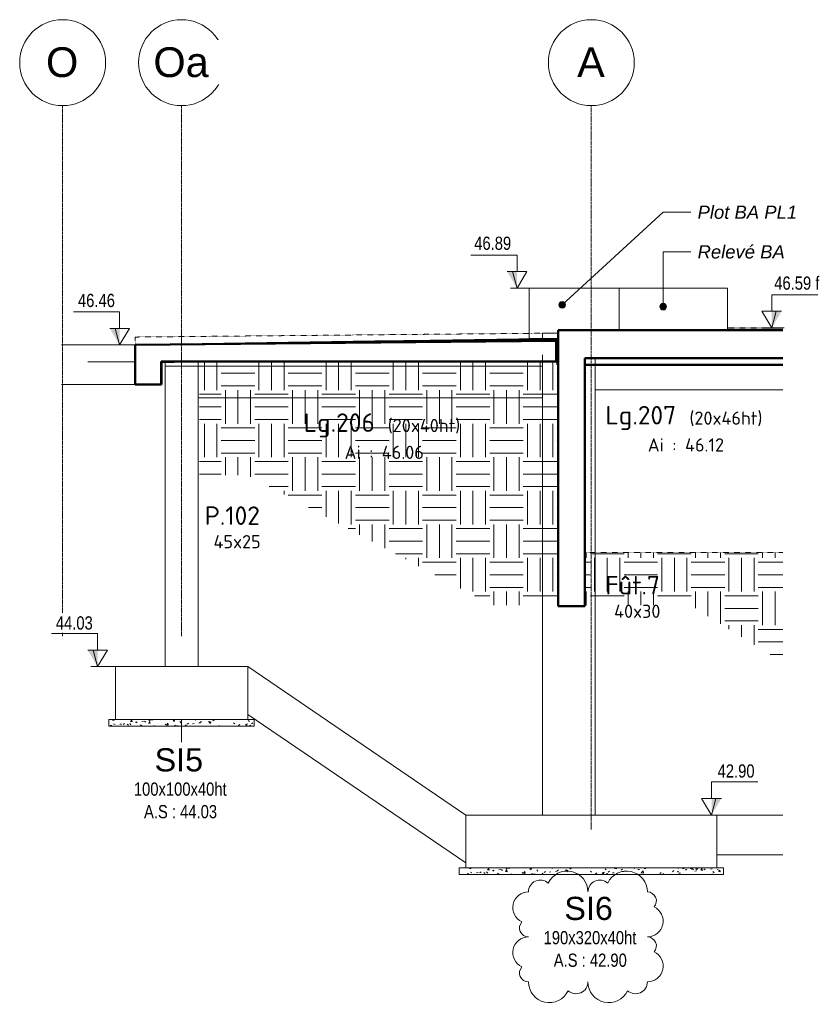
# Model space of a CAD drawing. Header units: millimetres. Extents: x 3690 to 285311, y -2348 to 78336.
# Tile 43 of 46: x 205978 to 212021, y 41473 to 48921. Entities that reach past the tile are written whole.
import ezdxf

# ---------------------------------------------------------------- set-up
doc = ezdxf.new("R2010")
doc.units = ezdxf.units.MM
doc.linetypes.add('Ligne de quadrillage', pattern=[22.225, 12.7, -3.175, 3.175, -3.175])
doc.linetypes.add('tiret perso', pattern=[2.6, 1.3, -1.3])
for name, color, linetype, lineweight in [('A-DETL', 90, 'Continuous', 5), ('A-DETL-GENF', 92, 'Continuous', 5), ('A-DETL-THIN', 151, 'Continuous', 5), ('A-DETL-WIDE', 214, 'Continuous', 50), ('A-FLOR', 192, 'Continuous', 5), ('A-FLOR-MCUT', 51, 'Continuous', 50), ('A-FLOR-OTLN', 51, 'Continuous', 5), ('A-WALL', 113, 'Continuous', 9), ('G-ANNO-DIMS', 111, 'Continuous', 9), ('G-ANNO-REVC', 71, 'Continuous', 9), ('G-ANNO-TEXT', 231, 'Continuous', 9), ('S-BEAM', 12, 'Continuous', 5), ('S-BEAM-IDEN', 2, 'Continuous', 9), ('S-COLS', 52, 'Continuous', 5), ('S-COLS-IDEN', 171, 'Continuous', 9), ('S-FNDN', 32, 'Continuous', 9), ('S-FNDN-IDEN', 2, 'Continuous', 9), ('S-GRID', 1, 'Continuous', 9), ('S-GRID-IDEN', 1, 'Continuous', 9)]:
    doc.layers.add(name, color=color, linetype=linetype, lineweight=lineweight)
doc.styles.add('Arial_5', font='arial.ttf', dxfattribs={"height": 225})
doc.styles.add('Arial_6', font='arial.ttf', dxfattribs={"width": 0.8, "height": 100})
doc.styles.add('Arial_7', font='arial.ttf', dxfattribs={"height": 175})
doc.styles.add('Arial_I_1', font='ariali.ttf', dxfattribs={"height": 100})
doc.styles.add('ISOCPEUR', font='isocpeur.ttf', dxfattribs={"height": 100})
doc.styles.add('ISOCPEUR_B', font='txt', dxfattribs={"height": 140})
pattern_1 = [(0, (209534.3, 33958.4), (254, 254), [254, -254]), (0, (209534.3, 34053.65), (254, 254), [254, -254]), (0, (209534.3, 34148.9), (254, 254), [254, -254]), (90, (209566.05, 34180.65), (-254, 254), [254, -254]), (90, (209661.3, 34180.65), (-254, 254), [254, -254]), (90, (209756.55, 34180.65), (-254, 254), [254, -254])]

# ---------------------------------------------------------------- blocks, each defined once
blk = doc.blocks.new('Quadrillage - M_Extrémité de la ligne de quadrillage - Cercle-11575-103 variante')
at = {"layer": 'S-GRID-IDEN'}
blk.add_circle((-15938.1, 48595.5), 325, dxfattribs=at)
blk = doc.blocks.new('Cotes d_élévation - M_Cote d_élévation - Extérieur rempli-1422902-103 variante')
at = {"layer": 'G-ANNO-DIMS'}
blk.add_hatch(color=256, dxfattribs=at).paths.add_polyline_path([(-15673.6, 44027.1), (-15673.6, 44152.1), (-15748.6, 44152.1)])
for p, q in [((-15673.6, 44277.1), (-16023.6, 44277.1)), ((-15673.6, 44152.1), (-15673.6, 44277.1)), ((-15748.6, 44152.1), (-15673.6, 44152.1)), ((-15707, 44152.1), (-15673.6, 44027.1)), ((-15673.6, 44027.1), (-15598.6, 44152.1)), ((-15673.6, 44152.1), (-15598.6, 44152.1)), ((-15623.6, 44027.1), (-15723.6, 44027.1))]:
    blk.add_line(p, q, dxfattribs=at)
blk = doc.blocks.new('Family - ___-3268966-103 variante')
at = {"layer": 'G-ANNO-REVC'}
for centre, radius, start, end in [((-12121.1, 42322.9), 157.5, 0, 154.79123), ((-11671.1, 42322.9), 157.5, 0, 154.79123), ((-12323.6, 42322.9), 90, 48.18969, 180), ((-11873.6, 42322.9), 90, 48.18969, 180), ((-12413.6, 42203.9), 119, 90, 244.79123), ((-11513.6, 42254.9), 68, 318.18969, 90), ((-11513.6, 42101.9), 119, 270, 64.79123), ((-12413.6, 42050.9), 68, 138.18969, 270), ((-12413.6, 41863.9), 119, 90, 244.79123), ((-11513.6, 41914.9), 68, 318.18969, 90), ((-11513.6, 41761.9), 119, 270, 64.79123), ((-12413.6, 41710.9), 68, 138.18969, 270), ((-12256.1, 41642.9), 157.5, 180, 334.79123), ((-12053.6, 41642.9), 90, 228.18969, 0), ((-11806.1, 41642.9), 157.5, 180, 334.79123), ((-11603.6, 41642.9), 90, 228.18969, 0)]:
    blk.add_arc(centre, radius, start, end, dxfattribs=at)

msp = doc.modelspace()

# ---------------------------------------------------------------- hatches: boundary and pattern name
at = {"layer": 'A-DETL-GENF'}
h = msp.add_hatch(dxfattribs=at)
h.set_pattern_fill('FP_65', color=9, style=0, pattern_type=2)
h.set_pattern_definition(pattern_1)
h.paths.add_polyline_path([(210036.61, 44493.3), (210043.24, 44493.3), (210043.24, 46385.4), (210036.61, 46385.4), (210036.61, 46335.4), (207338.24, 46335.4), (207338.24, 45476.6), (207699.53, 45476.6), (209549.53, 44493.3)])
h = msp.add_hatch(dxfattribs=at)
h.set_pattern_fill('FP_65', color=253, style=0, pattern_type=2)
h.set_pattern_definition(pattern_1)
h.paths.add_polyline_path([(211751.85, 44058.63), (211751.85, 44890), (210263.24, 44890), (210263.24, 44493.3), (211050.77, 44493.3)])
h = msp.add_hatch(dxfattribs=at)
h.set_pattern_fill('FP_64', style=0, pattern_type=2)
h.set_pattern_definition([(50, (194725.2, 25355.01), (136.6383, -11.95415), [14.288, -157.163]), (355, (194725.2, 25355.01), (-26.4328, 143.293), [12.573, -124.587]), (100.451, (194736.59, 25354.02), (110.2073, 131.33785), [12.573, -133.137]), (46.184, (194725.2, 25393.12), (203.3086, -31.5323), [21.431, -235.744]), (96.636, (194742.14, 25390.49), (178.052, 185.5712), [18.214, -200.352]), (351.184, (194725.2, 25393.12), (178.0533, 185.5696), [17.145, -188.595]), (21, (194744.25, 25383.59), (113.71107, -76.6989), [14.287, -157.162]), (326, (194744.25, 25383.59), (46.3515, 138.1404), [12.573, -124.587]), (71.451, (194753.73, 25377.2), (160.06335, 61.4411), [12.573, -133.137]), (37.5, (194725.2, 25355.015), (2.31655, 63.41591), [12.573, -111.633, 12.573, -115.062, -126.206]), (37.5, (194725.2, 25355.015), (2.31655, 63.41591), [-251.841, 12.573, -113.633]), (7.5, (194725.2, 25355.015), (50.11464, 75.13506), [12.573, -60.198, 12.573, -108.776, -48.101]), (7.5, (194725.2, 25355.015), (50.11464, 75.13506), [-194.12, 12.573, -35.528]), (327.5, (194682.72, 25355.015), (101.69342, -4.29674), [12.573, -35.052, 12.573, -136.017, -197.167]), (327.5, (194682.72, 25355.015), (101.69342, -4.29674), [-196.215, 12.573, -184.594]), (317.5, (194663.67, 25355.015), (111.0972, 19.0699), [12.573, -49.339, 12.573, -86.106, -140.017]), (317.5, (194663.67, 25355.015), (111.0972, 19.0699), [-160.591, 12.573, -127.444])])
h.paths.add_polyline_path([(207753.24, 43577.1), (207753.24, 43627.1), (206653.24, 43627.1), (206653.24, 43577.1)])
h = msp.add_hatch(dxfattribs=at)
h.set_pattern_fill('FP_66', style=0, pattern_type=2)
h.set_pattern_definition([(50, (197425.2, 24232.81), (136.6383, -11.95415), [14.288, -157.163]), (355, (197425.2, 24232.81), (-26.4328, 143.293), [12.573, -124.587]), (100.451, (197436.59, 24231.82), (110.2073, 131.33785), [12.573, -133.137]), (46.184, (197425.2, 24270.92), (203.3094, -31.533), [21.431, -235.744]), (96.636, (197442.14, 24268.29), (178.052, 185.5712), [18.214, -200.352]), (351.184, (197425.2, 24270.92), (178.0533, 185.5696), [17.145, -188.595]), (21, (197444.25, 24261.39), (113.71107, -76.6989), [14.287, -157.162]), (326, (197444.25, 24261.39), (46.3515, 138.1404), [12.573, -124.587]), (71.451, (197453.73, 24255), (160.06335, 61.4411), [12.573, -133.137]), (37.5, (197425.2, 24232.815), (2.31655, 63.41591), [12.573, -111.633, 12.573, -115.062, -126.206]), (37.5, (197425.2, 24232.815), (2.31655, 63.41591), [-251.841, 12.573, -113.633]), (7.5, (197425.2, 24232.815), (50.11464, 75.13506), [12.573, -60.198, 12.573, -108.775, -48.101]), (7.5, (197425.2, 24232.815), (50.11464, 75.13506), [-194.119, 12.573, -35.528]), (327.5, (197382.72, 24232.815), (101.69342, -4.29674), [12.573, -35.052, 12.573, -136.017, -197.168]), (327.5, (197382.72, 24232.815), (101.69342, -4.29674), [-196.215, 12.573, -184.595]), (317.5, (197363.67, 24232.815), (111.0972, 19.06992), [12.573, -49.34, 12.573, -86.106, -140.018]), (317.5, (197363.67, 24232.815), (111.0972, 19.06992), [-160.592, 12.573, -127.445])])
h.paths.add_polyline_path([(211303.24, 42454.9), (211303.24, 42504.9), (209303.24, 42504.9), (209303.24, 42454.9)])
at = {"layer": 'G-ANNO-TEXT'}
h = msp.add_hatch(color=7, dxfattribs=at)
edge = h.paths.add_edge_path()
edge.add_arc((210082.57, 46764.5), 25, 0, 360)
h = msp.add_hatch(color=7, dxfattribs=at)
edge = h.paths.add_edge_path()
edge.add_arc((210846.44, 46749.72), 25, 0, 360)

# ---------------------------------------------------------------- linework, layer by layer
at = {"layer": 'A-DETL', "linetype": 'tiret perso'}
for p, q in [((207047.23, 46522.07), (210042.68, 46550)), ((211333.24, 46590), (211751.82, 46590)), ((206852.23, 46520.22), (207047.22, 46522.07)), ((206852.8, 46460.23), (206852.8, 46520)), ((211751.82, 44890), (210263.24, 44890))]:
    msp.add_line(p, q, dxfattribs=at)
at = {"layer": 'A-DETL-THIN'}
for p, q in [((210513.24, 46890), (210053.24, 46890)), ((210513.24, 46571.29), (210513.24, 46890)), ((209933.24, 42904.9), (209933.24, 46384.9)), ((206653.24, 43627.1), (206653.24, 43577.1)), ((207753.24, 43627.1), (206653.24, 43627.1)), ((206653.24, 43577.1), (207753.24, 43577.1)), ((207753.24, 43577.1), (207753.24, 43627.1)), ((209303.24, 42504.9), (209303.24, 42454.9)), ((211303.24, 42504.9), (209303.24, 42504.9)), ((209303.24, 42454.9), (211303.24, 42454.9)), ((211303.24, 42454.9), (211303.24, 42504.9))]:
    msp.add_line(p, q, dxfattribs=at)
at = {"layer": 'A-DETL-WIDE'}
for p, q in [((210053.24, 46571.29), (210053.24, 46255.07)), ((210053.24, 46571.29), (210513.24, 46571.29)), ((211751.82, 46571.29), (210513.24, 46571.29)), ((210036.61, 46490.4), (206852.8, 46460.23)), ((210036.61, 46335.4), (210036.61, 46490.4)), ((206852.8, 46460.23), (206852.8, 46160)), ((207048.24, 46160), (207048.24, 46335.4)), ((207048.24, 46335.4), (210036.61, 46335.4)), ((210253.24, 46255.07), (210253.24, 46360)), ((210253.24, 46360), (211751.82, 46360)), ((206852.8, 46160), (207048.24, 46160))]:
    msp.add_line(p, q, dxfattribs=at)
at = {"layer": 'A-FLOR'}
for p, q in [((207068.24, 46465.4), (209923.24, 46510)), ((209933.24, 46510), (207078.24, 46465.4)), ((209923.24, 46510), (209923.24, 46489.33)), ((209933.24, 46510), (209933.24, 46489.42)), ((210043.24, 46500.67), (210043.24, 46510)), ((210046.59, 46512.84), (210046.59, 46520)), ((210046.59, 46520), (210053.24, 46520)), ((206851.7, 46460), (206294.09, 46460)), ((207068.24, 46465.4), (207068.24, 46462.27)), ((207078.24, 46465.4), (207078.24, 46462.36)), ((207078.24, 46335.4), (207078.24, 46300)), ((209933.24, 46335.4), (209933.24, 46300)), ((210043.24, 46380), (210036.61, 46380)), ((209933.24, 46300), (207078.24, 46300))]:
    msp.add_line(p, q, dxfattribs=at)
at = {"layer": 'A-FLOR', "lineweight": 50}
for p, q in [((208664.92, 46486.69), (207194.66, 46463.47)), ((209979.19, 46500.67), (208664.92, 46486.69)), ((210043.24, 46500.67), (209979.19, 46500.67)), ((210043.24, 46370.67), (210043.24, 46500.67)), ((210053.24, 46512.84), (210046.59, 46512.84)), ((210046.59, 46512.84), (210046.59, 46310)), ((206852.8, 46460.01), (206851.7, 46460)), ((206851.7, 46460), (206851.7, 46330)), ((207050.21, 46331.82), (207146.27, 46332.7)), ((207146.27, 46332.7), (207317.08, 46335.4)), ((210036.61, 46370.67), (210043.24, 46370.67)), ((210046.59, 46310), (210053.24, 46310)), ((210253.24, 46310), (211751.82, 46310))]:
    msp.add_line(p, q, dxfattribs=at)
at = {"layer": 'A-FLOR-MCUT'}
for p, q in [((206851.7, 46330), (206851.7, 46160)), ((207050.21, 46160), (207050.21, 46331.82)), ((206851.7, 46160), (206852.8, 46160)), ((207048.24, 46160), (207050.21, 46160))]:
    msp.add_line(p, q, dxfattribs=at)
at = {"layer": 'A-FLOR-OTLN'}
for p, q in [((206492.6, 46331.82), (206852.8, 46331.82)), ((207048.24, 46331.82), (207050.21, 46331.82)), ((206294.09, 46160), (206851.7, 46160))]:
    msp.add_line(p, q, dxfattribs=at)
at = {"layer": 'A-WALL'}
for p, q in [((211333.24, 46890), (210513.24, 46890)), ((211333.24, 46571.29), (211333.24, 46890))]:
    msp.add_line(p, q, dxfattribs=at)
at = {"layer": 'A-WALL', "lineweight": 50}
for p, q in [((210053.24, 46255.07), (210053.24, 44483.3)), ((210253.24, 44483.3), (210253.24, 46255.07)), ((210053.24, 44483.3), (210253.24, 44483.3))]:
    msp.add_line(p, q, dxfattribs=at)
at = {"layer": 'G-ANNO-DIMS'}
for p, q in [((209725.48, 46890), (209741.19, 46890)), ((209833.24, 46890), (209725.48, 46890)), ((211640.77, 46590), (211761.8, 46590)), ((211761.8, 46590), (211668.1, 46590)), ((206716.32, 46460.23), (206734.38, 46460.23)), ((206852.8, 46460.23), (206716.32, 46460.23)), ((206549.87, 44027.1), (206567.7, 44027.1)), ((206703.24, 44027.1), (206549.87, 44027.1)), ((211158.07, 42904.9), (211255.05, 42904.9)), ((211255.05, 42904.9), (211212.62, 42904.9))]:
    msp.add_line(p, q, dxfattribs=at)
at = {"layer": 'G-ANNO-TEXT', "color": 50}
for p, q in [((210082.57, 46764.5), (210846.44, 47464.44)), ((210846.44, 47464.44), (211057.02, 47464.44)), ((210846.44, 47164.44), (211057.02, 47164.44)), ((210846.44, 46749.72), (210846.44, 47164.44))]:
    msp.add_line(p, q, dxfattribs=at)
for centre in [(210082.57, 46764.5), (210846.44, 46749.72)]:
    msp.add_circle(centre, 25, dxfattribs=at)
at = {"layer": 'S-BEAM'}
for p, q in [((211751.82, 46580), (211333.24, 46580)), ((211333.24, 46580), (211751.82, 46580)), ((211333.24, 46580), (211333.24, 46571.29)), ((211333.24, 46571.29), (211333.24, 46580)), ((210333.24, 46360), (210333.24, 46120)), ((210333.24, 46120), (210333.24, 46360)), ((207328.24, 46060), (207328.24, 46300)), ((207328.24, 46300), (207328.24, 46060)), ((209933.24, 46300), (207328.24, 46300)), ((207328.24, 46300), (209933.24, 46300)), ((209933.24, 46060), (209933.24, 46300)), ((209933.24, 46300), (209933.24, 46060)), ((210333.24, 46120), (211751.82, 46120)), ((210333.24, 46120), (211751.82, 46120)), ((207328.24, 46060), (209933.24, 46060)), ((207328.24, 46060), (209933.24, 46060)), ((207703.51, 44026.93), (207703.24, 44026.55)), ((207703.24, 44026.55), (207703.51, 44026.93)), ((207703.24, 44026.55), (207703.24, 43664.31)), ((207703.24, 43664.31), (207703.24, 44026.55)), ((209353.34, 42904.9), (207703.51, 44026.93)), ((207703.51, 44026.93), (209353.34, 42904.9)), ((207703.24, 43664.31), (209353.24, 42542.16)), ((207703.24, 43664.31), (209353.24, 42542.16)), ((209353.24, 42542.16), (209353.24, 42904.9)), ((209353.24, 42904.9), (209353.24, 42542.16)), ((211751.82, 42904.9), (211253.24, 42904.9)), ((211253.24, 42904.9), (211253.24, 42604.9)), ((211253.24, 42904.9), (211751.82, 42904.9)), ((211253.24, 42604.9), (211253.24, 42904.9)), ((211253.24, 42604.9), (211751.82, 42604.9)), ((211253.24, 42604.9), (211751.82, 42604.9))]:
    msp.add_line(p, q, dxfattribs=at)
at = {"layer": 'S-COLS'}
for p, q in [((209933.24, 46550), (209933.24, 46489.42)), ((209933.24, 46550), (209933.24, 46510)), ((209933.24, 46550), (210053.24, 46550)), ((210053.24, 46550), (209933.24, 46550)), ((209933.24, 46510), (209933.24, 46489.42)), ((207078.24, 46335.4), (207078.24, 44027.1)), ((207328.24, 46300), (207328.24, 46335.4)), ((209933.24, 46335.4), (209933.24, 42904.9)), ((209933.24, 46335.4), (209933.24, 46300)), ((210333.24, 46360), (210333.24, 42904.9)), ((210333.24, 42904.9), (210333.24, 46360)), ((207328.24, 44027.1), (207328.24, 46300)), ((209933.24, 46300), (209933.24, 42904.9)), ((207328.24, 44027.1), (207078.24, 44027.1)), ((210333.24, 42904.9), (209933.24, 42904.9)), ((209933.24, 42904.9), (210333.24, 42904.9))]:
    msp.add_line(p, q, dxfattribs=at)
at = {"layer": 'S-FNDN'}
for p, q in [((210053.24, 46890), (209833.24, 46890)), ((209833.24, 46890), (209833.24, 46510)), ((210053.24, 46510), (209833.24, 46510))]:
    msp.add_line(p, q, dxfattribs=at)
at = {"layer": 'S-FNDN', "lineweight": 5}
for p, q in [((206703.24, 44027.1), (207703.24, 44027.1)), ((206703.24, 43627.1), (206703.24, 44027.1)), ((207703.24, 43627.1), (207703.24, 44027.1)), ((207703.24, 43627.1), (206703.24, 43627.1)), ((211253.24, 42904.9), (209353.24, 42904.9)), ((209353.24, 42904.9), (209353.24, 42504.9)), ((211253.24, 42504.9), (211253.24, 42904.9)), ((209353.24, 42504.9), (211253.24, 42504.9))]:
    msp.add_line(p, q, dxfattribs=at)
at = {"layer": 'S-FNDN-IDEN'}
msp.add_line((207203.24, 43627.1), (207203.24, 43456.38), dxfattribs=at)
at = {"layer": 'S-GRID', "linetype": 'Ligne de quadrillage'}
for p, q in [((206303.24, 44256.5), (206303.24, 48270.54)), ((207203.24, 44256.5), (207203.24, 48270.54)), ((210303.24, 42794.45), (210303.24, 48270.54))]:
    msp.add_line(p, q, dxfattribs=at)

# ---------------------------------------------------------------- block references
at = {"layer": 'G-ANNO-DIMS'}
for p in [(225414.83, 2862.9), (222408.02, 2433.13), (222241.34, 0)]:
    msp.add_blockref('Cotes d_élévation - M_Cote d_élévation - Extérieur rempli-1422902-103 variante', p, dxfattribs=at)
at = {"layer": 'G-ANNO-DIMS', "extrusion": (0, 0, -1)}
for p in [(-195994.46, 2562.9), (-195538.98, -1122.2)]:
    msp.add_blockref('Cotes d_élévation - M_Cote d_élévation - Extérieur rempli-1422902-103 variante', p, dxfattribs=at)
at = {"layer": 'S-GRID-IDEN'}
for p in [(222241.34, 0), (223141.34, 0), (226241.34, 0)]:
    msp.add_blockref('Quadrillage - M_Extrémité de la ligne de quadrillage - Cercle-11575-103 variante', p, dxfattribs=at)

# ---------------------------------------------------------------- texts
at = {"layer": 'G-ANNO-DIMS', "insert": (209417.14, 47279.55), "char_height": 100, "width": 330.5503, "attachment_point": 1, "line_spacing_factor": 0.941778, "style": 'Arial_6', "bg_fill": 3, "box_fill_scale": 1.25, "bg_fill_color": 256, "bg_fill_true_color": 13158600, "bg_fill_transparency": 0}
msp.add_mtext('46.89', dxfattribs=at)
at = {"layer": 'G-ANNO-TEXT', "color": 7, "char_height": 100, "attachment_point": 1, "style": 'Arial_I_1'}
for s, insert, width in [('Plot BA PL1', (211107.02, 47514.44), 937.9744), ('Relevé BA', (211107.02, 47214.44), 821.7297)]:
    msp.add_mtext(s, dxfattribs=dict(at, insert=insert, width=width))
at = {"layer": 'S-BEAM-IDEN', "attachment_point": 1}
for s, insert, char_height, width, style in [('Lg.207', (210409.89, 45998.85), 140, 677.4259, 'ISOCPEUR_B'), ('(20x46ht)', (211045.91, 45956.98), 100, 713.5019, 'ISOCPEUR'), ('Lg.206', (208127.32, 45942.95), 140, 677.4259, 'ISOCPEUR_B'), ('(20x40ht)', (208763.34, 45901.08), 100, 713.5019, 'ISOCPEUR'), ('Ai : 46.12', (210730.27, 45753.97), 100, 709.4934, 'ISOCPEUR'), ('Ai : 46.06', (208436.21, 45698.07), 100, 737.5525, 'ISOCPEUR')]:
    msp.add_mtext(s, dxfattribs=dict(at, insert=insert, char_height=char_height, width=width, style=style))
at = {"layer": 'S-COLS-IDEN', "attachment_point": 1}
for s, insert, char_height, width, style in [('P.102', (207377.54, 45239.29), 140, 541.1391, 'ISOCPEUR_B'), ('45x25', (207444.77, 45022.23), 100, 452.9534, 'ISOCPEUR'), ('Fût.7', (210409.89, 44712.97), 140, 537.1306, 'ISOCPEUR_B'), ('40x30', (210475.62, 44495.91), 100, 452.9534, 'ISOCPEUR')]:
    msp.add_mtext(s, dxfattribs=dict(at, insert=insert, char_height=char_height, width=width, style=style))
at = {"layer": 'S-FNDN-IDEN', "attachment_point": 1, "bg_fill": 3, "box_fill_scale": 1.25, "bg_fill_color": 256, "bg_fill_true_color": 13158600, "bg_fill_transparency": 0}
for s, insert, char_height, width, style in [('SI5', (206999.01, 43409.79), 175, 452.9534, 'Arial_7'), ('A.S : 44.03', (206918.84, 42980.46), 100, 686.2445, 'Arial_6'), ('SI6', (210099.01, 42286.11), 175, 452.9534, 'Arial_7'), ('190x320x40ht', (209942.04, 42027.2), 100, 872.236, 'Arial_6'), ('A.S : 42.90', (210018.84, 41856.77), 100, 686.2445, 'Arial_6')]:
    msp.add_mtext(s, dxfattribs=dict(at, insert=insert, char_height=char_height, width=width, style=style))

# ---------------------------------------------------------------- next in the draw order: block references
at = {"layer": 'G-ANNO-REVC'}
msp.add_blockref('Family - ___-3268966-103 variante', (222241.34, 0), dxfattribs=at)

# ---------------------------------------------------------------- next in the draw order: texts
at = {"layer": 'G-ANNO-DIMS', "char_height": 100, "attachment_point": 1, "line_spacing_factor": 0.941778, "style": 'Arial_6', "bg_fill": 3, "box_fill_scale": 1.25, "bg_fill_color": 256, "bg_fill_true_color": 13158600, "bg_fill_transparency": 0}
for s, insert, width in [('46.59 f', (211687.16, 46978.35), 404.0059), ('46.46', (206419.17, 46846.94), 330.5503), ('44.03', (206251.7, 44407.84), 330.5503), ('42.90', (211258.61, 43287.87), 330.5503)]:
    msp.add_mtext(s, dxfattribs=dict(at, insert=insert, width=width))
at = {"layer": 'S-FNDN-IDEN', "insert": (206842.04, 43150.88), "char_height": 100, "width": 872.236, "attachment_point": 1, "style": 'Arial_6', "bg_fill": 3, "box_fill_scale": 1.25, "bg_fill_color": 256, "bg_fill_true_color": 13158600, "bg_fill_transparency": 0}
msp.add_mtext('100x100x40ht', dxfattribs=at)
at = {"layer": 'S-GRID-IDEN', "char_height": 225, "attachment_point": 1, "style": 'Arial_5', "bg_fill": 3, "box_fill_scale": 1.25, "bg_fill_color": 256, "bg_fill_true_color": 13158600, "bg_fill_transparency": 0}
for s, insert, width in [('O', (206177.43, 48711.82), 300.6328), ('Oa', (206989.68, 48711.82), 513.08), ('A', (210195.68, 48711.82), 256.54)]:
    msp.add_mtext(s, dxfattribs=dict(at, insert=insert, width=width))

doc.saveas('drawing.dxf')
